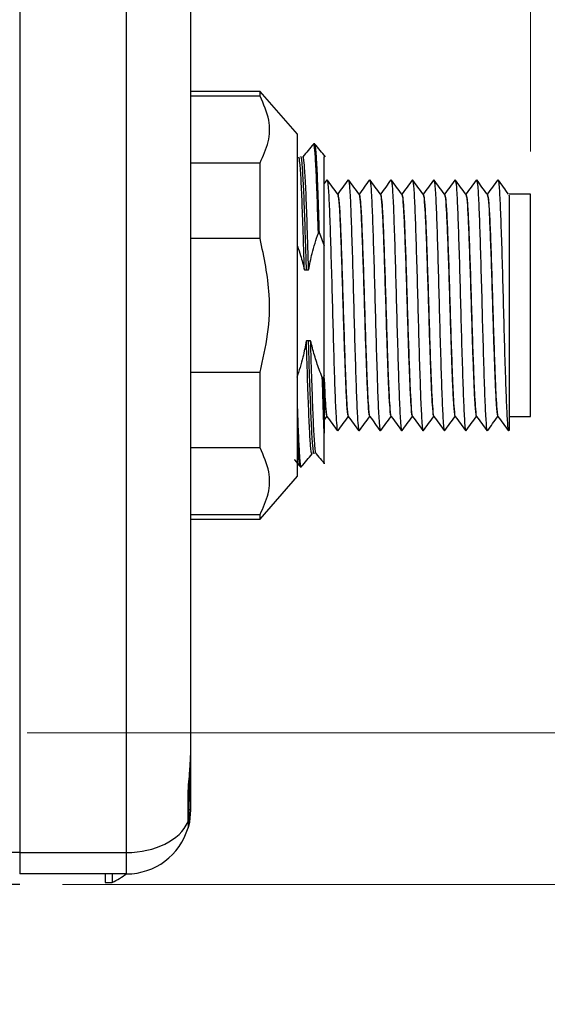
# Model space of a CAD drawing. Header units: millimetres. Extents: x 3 to 429, y 3 to 277.
# Tile 21 of 35: x 203 to 215, y 84 to 107. Entities that reach past the tile are written whole.
import ezdxf

# ---------------------------------------------------------------- set-up
doc = ezdxf.new("R2010")
doc.units = ezdxf.units.MM
doc.styles.add('SLDTEXTSTYLE0', font='TXT', dxfattribs={"width": 0.75})
doc.dimstyles.new('SLDDIMSTYLE0', dxfattribs={"dimtxt": 3.175, "dimasz": 3.556, "dimexe": 0, "dimexo": 0.0625, "dimgap": 0.79375, "dimtad": 0, "dimtih": 1, "dimtoh": 1, "dimlfac": 2, "dimrnd": 1e-09, "dimzin": 4, "dimdsep": 46, "dimtxsty": 'SLDTEXTSTYLE0', "dimblk1": 'CLOSED', "dimblk2": 'CLOSED', "dimsah": 1, "dimcen": 0.09, "dimadec": 0, "dimazin": 1, "dimtfac": 1, "dimtofl": 0, "dimtmove": 0, "dimatfit": 3, "dimldrblk": 'CLOSED', "dimfxl": 1, "dimfrac": 2, "dimtolj": 1, "dimtzin": 12, "dimarcsym": 0})
doc.dimstyles.new('SLDDIMSTYLE1', dxfattribs={"dimtxt": 3.175, "dimasz": 3.556, "dimexe": 0, "dimexo": 0.0625, "dimgap": 0.79375, "dimtad": 0, "dimtih": 1, "dimtoh": 1, "dimlfac": 2, "dimrnd": 1e-09, "dimzin": 4, "dimdsep": 46, "dimtxsty": 'SLDTEXTSTYLE0', "dimblk1": 'CLOSED', "dimblk2": 'CLOSED', "dimsah": 1, "dimcen": 0.09, "dimadec": 0, "dimazin": 1, "dimtfac": 1, "dimtmove": 0, "dimatfit": 0, "dimldrblk": 'CLOSED', "dimfxl": 1, "dimfrac": 2, "dimtolj": 1, "dimtzin": 12, "dimarcsym": 0})

# ---------------------------------------------------------------- blocks, each defined once
blk = doc.blocks.new('_Closed')
at = {"color": 0, "linetype": 'ByBlock', "lineweight": -2}
for p, q in [((-1, 0.166667), (0, 0)), ((-1, 0.166667), (-1, -0.166667)), ((0, 0), (-1, -0.166667)), ((0, 0), (-1, 0))]:
    blk.add_line(p, q, dxfattribs=at)
blk = doc.blocks.new('_D_1')
at = {"color": 7, "linetype": 'Continuous', "lineweight": 0}
for p, q in [((242.527, 110.035), (242.527, 116.385)), ((202.752, 110.035), (243.527, 110.035)), ((202.752, 90.035), (243.527, 90.035)), ((242.527, 90.035), (242.527, 83.685))]:
    blk.add_line(p, q, dxfattribs=at)
at = {"color": 7, "linetype": 'Continuous', "lineweight": 18, "xscale": 3.556, "yscale": 3.556}
for p, rotation in [((242.527, 110.035, -7.125), 270), ((242.527, 90.035, -7.125), 90)]:
    blk.add_blockref('_Closed', p, dxfattribs=dict(at, rotation=rotation))
at = {"color": 7, "linetype": 'Continuous', "lineweight": 18, "char_height": 3.175, "attachment_point": 1, "style": 'SLDTEXTSTYLE0'}
for s, insert in [('40.00', (237.249, 104.128)), ('ACTIVE AREA', (229.102, 99.087))]:
    blk.add_mtext(s, dxfattribs=dict(at, insert=insert))
blk = doc.blocks.new('_D_3')
at = {"color": 7, "linetype": 'Continuous', "lineweight": 0}
for p, q in [((206.577, 111.563), (206.577, 154.59)), ((214.527, 103.634), (214.527, 154.59)), ((206.577, 153.59), (200.227, 153.59)), ((214.527, 153.59), (225.249, 153.59))]:
    blk.add_line(p, q, dxfattribs=at)
at = {"color": 7, "linetype": 'Continuous', "lineweight": 18, "xscale": 3.556, "yscale": 3.556}
blk.add_blockref('_Closed', (206.577, 153.59, -7.125), dxfattribs=at)
at = {"color": 7, "linetype": 'Continuous', "lineweight": 18, "xscale": 3.556, "yscale": 3.556, "rotation": 180}
blk.add_blockref('_Closed', (214.527, 153.59, -7.125), dxfattribs=at)
at = {"color": 7, "linetype": 'Continuous', "lineweight": 18, "insert": (225.249, 155.163), "char_height": 3.175, "attachment_point": 1, "style": 'SLDTEXTSTYLE0'}
blk.add_mtext('15.90', dxfattribs=at)
blk = doc.blocks.new('_D_4')
at = {"color": 7, "linetype": 'Continuous', "lineweight": 0}
for p, q in [((203.577, 113.585), (267.527, 113.585)), ((266.527, 113.585), (266.527, 102.555)), ((266.527, 86.485), (266.527, 97.515)), ((203.577, 86.485), (267.527, 86.485))]:
    blk.add_line(p, q, dxfattribs=at)
at = {"color": 7, "linetype": 'Continuous', "lineweight": 18, "xscale": 3.556, "yscale": 3.556}
for p, rotation in [((266.527, 113.585, -7.125), 90), ((266.527, 86.485, -7.125), 270)]:
    blk.add_blockref('_Closed', p, dxfattribs=dict(at, rotation=rotation))
at = {"color": 7, "linetype": 'Continuous', "lineweight": 18, "insert": (261.249, 101.608), "char_height": 3.175, "attachment_point": 1, "style": 'SLDTEXTSTYLE0'}
blk.add_mtext('54.20', dxfattribs=at)

msp = doc.modelspace()

# ---------------------------------------------------------------- linework, layer by layer
at = {"color": 7, "linetype": 'Continuous', "lineweight": 25}
for p, q in [((202.5774, 112.8353), (202.5774, 87.2346)), ((205.0774, 87.235), (205.0774, 112.835)), ((206.5774, 110.5625), (206.5774, 89.5074)), ((208.2024, 105.035), (206.5774, 105.035)), ((209.0774, 104.035), (208.2024, 105.035)), ((208.2024, 104.9292), (208.2024, 105.035)), ((208.2024, 104.9292), (206.5774, 104.9292)), ((209.0774, 100.035), (209.0774, 104.035)), ((209.4805, 103.81), (209.4555, 103.81)), ((206.5774, 103.3679), (208.2024, 103.3679)), ((208.2024, 101.5962), (208.2024, 103.3679)), ((209.7647, 102.9706), (209.7007, 102.8834)), ((210.0199, 102.635), (210.0164, 102.635)), ((210.5199, 102.635), (210.5164, 102.635)), ((211.0199, 102.635), (211.0164, 102.635)), ((211.5199, 102.635), (211.5164, 102.635)), ((212.0199, 102.635), (212.0164, 102.635)), ((212.5199, 102.635), (212.5164, 102.635)), ((213.0199, 102.635), (213.0164, 102.635)), ((213.5199, 102.635), (213.5164, 102.635)), ((214.018, 102.6115), (214.0274, 102.6013)), ((214.5274, 102.6345), (214.0274, 102.6345)), ((214.5274, 100.035), (214.5274, 102.6345)), ((208.2024, 101.5962), (206.5774, 101.5962)), ((209.5654, 101.7261), (209.5904, 101.7261)), ((209.5904, 101.7261), (209.7024, 101.424)), ((209.7024, 98.3997), (209.7024, 101.424)), ((209.2382, 100.8626), (209.2882, 100.8626)), ((209.2882, 100.8626), (209.3382, 100.8626)), ((209.0774, 96.035), (209.0774, 100.035)), ((214.5274, 97.4355), (214.5274, 100.035)), ((209.3354, 99.2073), (209.2854, 99.2073)), ((209.3854, 99.2073), (209.3354, 99.2073)), ((206.5774, 98.4737), (208.2024, 98.4737)), ((208.2024, 96.702), (208.2024, 98.4737)), ((209.7024, 98.3997), (209.6832, 98.3438)), ((209.7024, 97.7325), (209.7024, 98.3997)), ((209.6832, 98.3438), (209.6582, 98.3438)), ((209.7024, 97.7325), (209.6832, 98.3438)), ((209.7024, 97.7325), (209.7024, 97.0434)), ((209.71, 97.3581), (209.7674, 97.4363)), ((209.7649, 97.435), (209.7684, 97.435)), ((210.2649, 97.435), (210.2684, 97.435)), ((210.7649, 97.435), (210.7684, 97.435)), ((211.2649, 97.435), (211.2684, 97.435)), ((211.7649, 97.435), (211.7684, 97.435)), ((212.2649, 97.435), (212.2684, 97.435)), ((212.7649, 97.435), (212.7684, 97.435)), ((213.2649, 97.435), (213.2684, 97.435)), ((213.7649, 97.435), (213.7684, 97.435)), ((214.0274, 97.4355), (214.5274, 97.4355)), ((208.2024, 96.702), (206.5774, 96.702)), ((209.1429, 96.26), (209.1681, 96.26)), ((208.2024, 95.035), (209.0774, 96.035)), ((206.5774, 95.1407), (208.2024, 95.1407)), ((208.2024, 95.035), (208.2024, 95.1407)), ((206.5774, 95.035), (208.2024, 95.035)), ((206.5774, 89.5074), (206.5774, 88.435)), ((206.5159, 87.9516), (206.5159, 88.435)), ((206.5159, 88.435), (206.5466, 88.435)), ((206.5467, 87.9889), (206.5467, 88.435)), ((206.5774, 88.435), (206.5467, 88.435)), ((206.5774, 88.235), (206.5467, 88.235)), ((206.5774, 88.435), (206.5774, 88.235)), ((202.5774, 87.2346), (201.7524, 87.2346)), ((202.5774, 87.235), (205.0774, 87.235)), ((202.5774, 87.235), (202.5774, 86.735)), ((205.0774, 86.735), (205.0774, 87.235)), ((205.0774, 86.735), (202.5774, 86.735)), ((204.5774, 86.735), (204.5774, 86.535)), ((204.7424, 86.735), (204.7424, 86.535)), ((202.5774, 86.485), (201.7524, 86.485)), ((204.5774, 86.535), (204.7424, 86.535))]:
    msp.add_line(p, q, dxfattribs=at)
at = {"color": 7, "linetype": 'Continuous', "lineweight": 25, "flags": 128}
msp.add_lwpolyline([(206.5774, 88.235), (206.5486, 87.9423), (206.5159, 87.81)], dxfattribs=at)
at = {"color": 7, "linetype": 'Continuous', "lineweight": 25}
for centre, radius, start, end in [((206.0467, 87.9889), 0.5, 345.7582, 0), ((205.0774, 88.235), 1.5, 270, 343.54075), ((206.2678, 87.8808), 0.2581, 344.06899, 15.93101), ((203.8142, 88.435), 2.1146, 296.03726, 306.68226)]:
    msp.add_arc(centre, radius, start, end, dxfattribs=at)
msp.add_ellipse((205.0774, 88.235), major_axis=(1.5, 0), ratio=0.6666667, start_param=4.712389, end_param=5.9959172, dxfattribs=at)
for points, knots in [([(208.2024, 103.3679), (208.2761, 103.5296), (208.4258, 103.8578), (208.4415, 104.3899), (208.285, 104.743), (208.2024, 104.9292)], [0, 0, 0, 0, 0.314584, 0.6385613, 1, 1, 1, 1]), ([(209.4526, 103.8081), (209.4109, 103.7581), (209.3275, 103.6581), (209.244, 103.558), (209.2023, 103.508)], [0, 0, 0, 0, 0.5000062, 1, 1, 1, 1]), ([(209.5654, 101.7261), (209.5563, 102.0187), (209.5382, 102.6005), (209.5125, 103.2646), (209.484, 103.6802), (209.4646, 103.853), (209.4539, 103.7961), (209.4524, 103.7878)], [0, 0, 0, 0, 0.2382899, 0.4739195, 0.7146957, 0.9584899, 1, 1, 1, 1]), ([(209.5904, 101.7261), (209.5832, 101.9559), (209.5691, 102.4109), (209.5474, 103.0359), (209.5213, 103.5344), (209.4977, 103.8057), (209.4846, 103.7821), (209.4805, 103.7746)], [0, 0, 0, 0, 0.1907625, 0.3776403, 0.6302539, 0.8834474, 1, 1, 1, 1]), ([(209.7336, 103.5081), (209.6919, 103.5581), (209.6085, 103.6582), (209.5251, 103.7582), (209.4834, 103.8082)], [0, 0, 0, 0, 0.49999409, 1, 1, 1, 1]), ([(209.2382, 100.8626), (209.2313, 101.0863), (209.215, 101.6185), (209.1896, 102.3563), (209.1633, 102.9902), (209.1348, 103.4094), (209.1172, 103.4711), (209.1086, 103.5008)], [0, 0, 0, 0, 0.1557834, 0.3705434, 0.5824022, 0.7989961, 1, 1, 1, 1]), ([(209.2882, 100.8626), (209.2813, 101.0864), (209.265, 101.6189), (209.2396, 102.3539), (209.2133, 102.9988), (209.1843, 103.3849), (209.1656, 103.5487), (209.156, 103.5053), (209.1555, 103.503)], [0, 0, 0, 0, 0.152056, 0.3616776, 0.5684673, 0.7798789, 0.9884073, 1, 1, 1, 1]), ([(209.3382, 100.8626), (209.3313, 101.0864), (209.315, 101.6188), (209.2896, 102.3542), (209.2633, 102.9979), (209.2343, 103.3885), (209.2145, 103.5497), (209.2038, 103.4968), (209.2022, 103.4889)], [0, 0, 0, 0, 0.1483377, 0.3528332, 0.5545661, 0.7608078, 0.964237, 1, 1, 1, 1]), ([(209.7024, 101.424), (209.7024, 101.6327), (209.7024, 102.2047), (209.7024, 102.9462), (209.7024, 103.474), (209.7024, 103.5012), (209.7024, 103.5132)], [0, 0, 0, 0, 0.1719369, 0.4710548, 0.7671813, 1, 1, 1, 1]), ([(210.0179, 102.6329), (209.9766, 102.6892), (209.894, 102.8018), (209.8114, 102.9144), (209.77, 102.9707)], [0, 0, 0, 0, 0.49998646, 1, 1, 1, 1]), ([(210.2647, 102.9706), (210.2234, 102.9144), (210.141, 102.802), (210.0585, 102.6897), (210.0174, 102.6336)], [0, 0, 0, 0, 0.5010528, 1, 1, 1, 1]), ([(210.5179, 102.6329), (210.4766, 102.6892), (210.394, 102.8018), (210.3114, 102.9144), (210.27, 102.9707)], [0, 0, 0, 0, 0.4999865, 1, 1, 1, 1]), ([(210.7647, 102.9706), (210.7234, 102.9144), (210.6413, 102.8025), (210.5592, 102.6906), (210.5184, 102.635)], [0, 0, 0, 0, 0.5030554, 1, 1, 1, 1]), ([(211.0179, 102.6329), (210.9766, 102.6892), (210.894, 102.8018), (210.8114, 102.9144), (210.77, 102.9707)], [0, 0, 0, 0, 0.4999865, 1, 1, 1, 1]), ([(211.2647, 102.9706), (211.2234, 102.9144), (211.1413, 102.8025), (211.0592, 102.6906), (211.0184, 102.635)], [0, 0, 0, 0, 0.5030554, 1, 1, 1, 1]), ([(211.5179, 102.6329), (211.4766, 102.6892), (211.394, 102.8018), (211.3114, 102.9144), (211.27, 102.9707)], [0, 0, 0, 0, 0.4999865, 1, 1, 1, 1]), ([(211.7647, 102.9706), (211.7234, 102.9144), (211.6413, 102.8025), (211.5592, 102.6906), (211.5184, 102.635)], [0, 0, 0, 0, 0.5030554, 1, 1, 1, 1]), ([(212.0179, 102.6329), (211.9766, 102.6892), (211.894, 102.8018), (211.8114, 102.9144), (211.77, 102.9707)], [0, 0, 0, 0, 0.4999865, 1, 1, 1, 1]), ([(212.2647, 102.9706), (212.2234, 102.9144), (212.1413, 102.8025), (212.0592, 102.6906), (212.0184, 102.635)], [0, 0, 0, 0, 0.5030554, 1, 1, 1, 1]), ([(212.5179, 102.6329), (212.4766, 102.6892), (212.394, 102.8018), (212.3114, 102.9144), (212.27, 102.9707)], [0, 0, 0, 0, 0.4999865, 1, 1, 1, 1]), ([(212.7647, 102.9706), (212.7234, 102.9144), (212.6413, 102.8025), (212.5592, 102.6906), (212.5184, 102.635)], [0, 0, 0, 0, 0.5030554, 1, 1, 1, 1]), ([(213.0179, 102.6329), (212.9766, 102.6892), (212.894, 102.8018), (212.8114, 102.9144), (212.77, 102.9707)], [0, 0, 0, 0, 0.4999865, 1, 1, 1, 1]), ([(213.2647, 102.9706), (213.2234, 102.9144), (213.1413, 102.8025), (213.0592, 102.6906), (213.0184, 102.635)], [0, 0, 0, 0, 0.50305541, 1, 1, 1, 1]), ([(213.5179, 102.6329), (213.4766, 102.6892), (213.394, 102.8018), (213.3114, 102.9144), (213.27, 102.9707)], [0, 0, 0, 0, 0.49998646, 1, 1, 1, 1]), ([(213.7647, 102.9706), (213.7234, 102.9144), (213.6413, 102.8025), (213.5592, 102.6906), (213.5184, 102.635)], [0, 0, 0, 0, 0.5030554, 1, 1, 1, 1]), ([(214.0179, 102.6329), (213.9766, 102.6892), (213.894, 102.8018), (213.8114, 102.9144), (213.77, 102.9707)], [0, 0, 0, 0, 0.4999865, 1, 1, 1, 1]), ([(209.7702, 102.9351), (209.775, 102.933), (209.7879, 102.9272), (209.811, 102.5901), (209.8352, 101.9885), (209.8611, 101.1779), (209.887, 100.2551), (209.9112, 99.3073), (209.938, 98.4386), (209.9621, 97.7216), (209.9882, 97.2616), (210.0076, 97.0617), (210.0181, 97.1164), (210.0203, 97.1277)], [0, 0, 0, 0, 0.0584526, 0.1611046, 0.2617048, 0.3637065, 0.4657081, 0.5663084, 0.6689603, 0.7694262, 0.8716128, 0.9733995, 1, 1, 1, 1]), ([(210.2702, 102.9351), (210.275, 102.933), (210.2879, 102.9272), (210.311, 102.5901), (210.3352, 101.9885), (210.3611, 101.1779), (210.387, 100.2551), (210.4112, 99.3073), (210.438, 98.4386), (210.4621, 97.7216), (210.4882, 97.2616), (210.5076, 97.0617), (210.5181, 97.1164), (210.5203, 97.1277)], [0, 0, 0, 0, 0.0584526, 0.1611046, 0.2617048, 0.3637065, 0.4657081, 0.5663084, 0.6689603, 0.7694262, 0.8716128, 0.9733995, 1, 1, 1, 1]), ([(210.7702, 102.9351), (210.775, 102.933), (210.7879, 102.9272), (210.811, 102.5901), (210.8352, 101.9885), (210.8611, 101.1779), (210.887, 100.2551), (210.9112, 99.3073), (210.938, 98.4386), (210.9621, 97.7216), (210.9882, 97.2616), (211.0076, 97.0617), (211.0181, 97.1164), (211.0203, 97.1277)], [0, 0, 0, 0, 0.05845261, 0.1611046, 0.26170482, 0.36370647, 0.46570813, 0.56630835, 0.66896034, 0.76942621, 0.87161284, 0.97339953, 1, 1, 1, 1]), ([(211.2702, 102.9351), (211.275, 102.933), (211.2879, 102.9272), (211.311, 102.5901), (211.3352, 101.9885), (211.3611, 101.1779), (211.387, 100.2551), (211.4112, 99.3073), (211.438, 98.4386), (211.4621, 97.7216), (211.4882, 97.2616), (211.5076, 97.0617), (211.5181, 97.1164), (211.5203, 97.1277)], [0, 0, 0, 0, 0.0584526, 0.1611046, 0.2617048, 0.3637065, 0.4657081, 0.5663084, 0.6689603, 0.7694262, 0.8716128, 0.9733995, 1, 1, 1, 1]), ([(211.7702, 102.9351), (211.775, 102.933), (211.7879, 102.9272), (211.811, 102.5901), (211.8352, 101.9885), (211.8611, 101.1779), (211.887, 100.2551), (211.9112, 99.3073), (211.938, 98.4386), (211.9621, 97.7216), (211.9882, 97.2616), (212.0076, 97.0617), (212.0181, 97.1164), (212.0203, 97.1277)], [0, 0, 0, 0, 0.0584526, 0.1611046, 0.2617048, 0.3637065, 0.4657081, 0.5663084, 0.6689603, 0.7694262, 0.8716128, 0.9733995, 1, 1, 1, 1]), ([(212.2702, 102.9351), (212.275, 102.933), (212.2879, 102.9272), (212.311, 102.5901), (212.3352, 101.9885), (212.3611, 101.1779), (212.387, 100.2551), (212.4112, 99.3073), (212.438, 98.4386), (212.4621, 97.7216), (212.4882, 97.2616), (212.5076, 97.0617), (212.5181, 97.1164), (212.5203, 97.1277)], [0, 0, 0, 0, 0.0584526, 0.1611046, 0.2617048, 0.3637065, 0.4657081, 0.5663084, 0.6689603, 0.7694262, 0.8716128, 0.9733995, 1, 1, 1, 1]), ([(212.7702, 102.9351), (212.775, 102.933), (212.7879, 102.9272), (212.811, 102.5901), (212.8352, 101.9885), (212.8611, 101.1779), (212.887, 100.2551), (212.9112, 99.3073), (212.938, 98.4386), (212.9621, 97.7216), (212.9882, 97.2616), (213.0076, 97.0617), (213.0181, 97.1164), (213.0203, 97.1277)], [0, 0, 0, 0, 0.0584526, 0.1611046, 0.2617048, 0.3637065, 0.4657081, 0.5663084, 0.6689603, 0.7694262, 0.8716128, 0.9733995, 1, 1, 1, 1]), ([(213.2702, 102.9351), (213.275, 102.933), (213.2879, 102.9272), (213.311, 102.5901), (213.3352, 101.9885), (213.3611, 101.1779), (213.387, 100.2551), (213.4112, 99.3073), (213.438, 98.4386), (213.4621, 97.7216), (213.4882, 97.2616), (213.5076, 97.0617), (213.5181, 97.1164), (213.5203, 97.1277)], [0, 0, 0, 0, 0.0584526, 0.1611046, 0.2617048, 0.3637065, 0.4657081, 0.5663084, 0.6689603, 0.7694262, 0.8716128, 0.9733995, 1, 1, 1, 1]), ([(213.7702, 102.9351), (213.775, 102.933), (213.7879, 102.9272), (213.811, 102.5901), (213.8352, 101.9885), (213.8611, 101.1779), (213.887, 100.255), (213.9112, 99.3076), (213.938, 98.4378), (213.9621, 97.7247), (213.9882, 97.2496), (214.0102, 97.0717), (214.0229, 97.1088), (214.0274, 97.122)], [0, 0, 0, 0, 0.0567466, 0.1564027, 0.2540668, 0.3530915, 0.4521162, 0.5497803, 0.6494364, 0.7469701, 0.8461744, 0.9449904, 1, 1, 1, 1]), ([(210.018, 102.6014), (210.0226, 102.5994), (210.0355, 102.5941), (210.0585, 102.2964), (210.0827, 101.7641), (210.1086, 101.0465), (210.1345, 100.2298), (210.1575, 99.4337), (210.1814, 98.7383), (210.2036, 98.1381), (210.2274, 97.6813), (210.2492, 97.4378), (210.2612, 97.46), (210.2649, 97.467)], [0, 0, 0, 0, 0.0580322, 0.1619567, 0.263803, 0.3670688, 0.4703346, 0.572181, 0.6602794, 0.7469222, 0.8494453, 0.9531807, 1, 1, 1, 1]), ([(210.0199, 102.635), (210.0282, 102.6094), (210.0449, 102.558), (210.0714, 102.1561), (210.0953, 101.5578), (210.122, 100.8035), (210.1466, 99.9701), (210.172, 99.1438), (210.1912, 98.6072), (210.2071, 98.1981), (210.2207, 97.8798), (210.2428, 97.5687), (210.2581, 97.4073), (210.2666, 97.4394), (210.2668, 97.4401)], [0, 0, 0, 0, 0.1025551, 0.2063228, 0.3079285, 0.4117908, 0.5140758, 0.6169082, 0.7205503, 0.7384968, 0.8155947, 0.8944727, 0.9975529, 1, 1, 1, 1]), ([(210.518, 102.6014), (210.5226, 102.5994), (210.5355, 102.5941), (210.5585, 102.2964), (210.5827, 101.7641), (210.6086, 101.0465), (210.6345, 100.2298), (210.6575, 99.4337), (210.6814, 98.7383), (210.7036, 98.1381), (210.7274, 97.6813), (210.7492, 97.4378), (210.7612, 97.46), (210.7649, 97.467)], [0, 0, 0, 0, 0.0580322, 0.1619567, 0.263803, 0.3670688, 0.4703346, 0.572181, 0.6602794, 0.7469222, 0.8494453, 0.9531807, 1, 1, 1, 1]), ([(210.5199, 102.635), (210.5282, 102.6094), (210.5449, 102.558), (210.5714, 102.1561), (210.5953, 101.5578), (210.622, 100.8035), (210.6466, 99.9701), (210.672, 99.1438), (210.6912, 98.6072), (210.7071, 98.1981), (210.7207, 97.8798), (210.7428, 97.5687), (210.7581, 97.4073), (210.7666, 97.4394), (210.7668, 97.4401)], [0, 0, 0, 0, 0.1025551, 0.2063228, 0.3079285, 0.4117908, 0.5140758, 0.6169082, 0.7205503, 0.7384968, 0.8155947, 0.8944727, 0.9975529, 1, 1, 1, 1]), ([(211.018, 102.6014), (211.0226, 102.5994), (211.0355, 102.5941), (211.0585, 102.2964), (211.0827, 101.7641), (211.1086, 101.0465), (211.1345, 100.2298), (211.1575, 99.4337), (211.1814, 98.7383), (211.2036, 98.1381), (211.2274, 97.6813), (211.2492, 97.4378), (211.2612, 97.46), (211.2649, 97.467)], [0, 0, 0, 0, 0.0580322, 0.1619567, 0.263803, 0.3670688, 0.4703346, 0.572181, 0.6602794, 0.7469222, 0.8494453, 0.9531807, 1, 1, 1, 1]), ([(211.0199, 102.635), (211.0282, 102.6094), (211.0449, 102.558), (211.0714, 102.1561), (211.0953, 101.5578), (211.122, 100.8035), (211.1466, 99.9701), (211.172, 99.1438), (211.1912, 98.6072), (211.2071, 98.1981), (211.2207, 97.8798), (211.2428, 97.5687), (211.2581, 97.4073), (211.2666, 97.4394), (211.2668, 97.4401)], [0, 0, 0, 0, 0.1025551, 0.2063228, 0.3079285, 0.4117908, 0.5140758, 0.6169082, 0.7205503, 0.7384968, 0.8155947, 0.8944727, 0.9975529, 1, 1, 1, 1]), ([(211.518, 102.6014), (211.5226, 102.5994), (211.5355, 102.5941), (211.5585, 102.2964), (211.5827, 101.7641), (211.6086, 101.0465), (211.6345, 100.2298), (211.6575, 99.4337), (211.6814, 98.7383), (211.7036, 98.1381), (211.7274, 97.6813), (211.7492, 97.4378), (211.7612, 97.46), (211.7649, 97.467)], [0, 0, 0, 0, 0.0580322, 0.1619567, 0.263803, 0.3670688, 0.4703346, 0.572181, 0.6602794, 0.7469222, 0.8494453, 0.9531807, 1, 1, 1, 1]), ([(211.5199, 102.635), (211.5282, 102.6094), (211.5449, 102.558), (211.5714, 102.1561), (211.5953, 101.5578), (211.622, 100.8035), (211.6466, 99.9701), (211.672, 99.1438), (211.6912, 98.6072), (211.7071, 98.1981), (211.7207, 97.8798), (211.7428, 97.5687), (211.7581, 97.4073), (211.7666, 97.4394), (211.7668, 97.4401)], [0, 0, 0, 0, 0.1025551, 0.2063228, 0.3079285, 0.4117908, 0.5140758, 0.6169082, 0.7205503, 0.7384968, 0.8155947, 0.8944727, 0.9975529, 1, 1, 1, 1]), ([(212.018, 102.6014), (212.0226, 102.5994), (212.0355, 102.5941), (212.0585, 102.2964), (212.0827, 101.7641), (212.1086, 101.0465), (212.1345, 100.2298), (212.1575, 99.4337), (212.1814, 98.7383), (212.2036, 98.1381), (212.2274, 97.6813), (212.2492, 97.4378), (212.2612, 97.46), (212.2649, 97.467)], [0, 0, 0, 0, 0.0580322, 0.1619567, 0.263803, 0.3670688, 0.4703346, 0.572181, 0.6602794, 0.7469222, 0.8494453, 0.9531807, 1, 1, 1, 1]), ([(212.0199, 102.635), (212.0282, 102.6094), (212.0449, 102.558), (212.0714, 102.1561), (212.0953, 101.5578), (212.122, 100.8035), (212.1466, 99.9701), (212.172, 99.1438), (212.1912, 98.6072), (212.2071, 98.1981), (212.2207, 97.8798), (212.2428, 97.5687), (212.2581, 97.4073), (212.2666, 97.4394), (212.2668, 97.4401)], [0, 0, 0, 0, 0.1025551, 0.2063228, 0.3079285, 0.4117908, 0.5140758, 0.6169082, 0.7205503, 0.7384968, 0.8155947, 0.8944727, 0.9975529, 1, 1, 1, 1]), ([(212.518, 102.6014), (212.5226, 102.5994), (212.5355, 102.5941), (212.5585, 102.2964), (212.5827, 101.7641), (212.6086, 101.0465), (212.6345, 100.2298), (212.6575, 99.4337), (212.6814, 98.7383), (212.7036, 98.1381), (212.7274, 97.6813), (212.7492, 97.4378), (212.7612, 97.46), (212.7649, 97.467)], [0, 0, 0, 0, 0.0580322, 0.1619567, 0.263803, 0.3670688, 0.4703346, 0.572181, 0.6602794, 0.7469222, 0.8494453, 0.9531807, 1, 1, 1, 1]), ([(212.5199, 102.635), (212.5282, 102.6094), (212.5449, 102.558), (212.5714, 102.1561), (212.5953, 101.5578), (212.622, 100.8035), (212.6466, 99.9701), (212.672, 99.1438), (212.6912, 98.6072), (212.7071, 98.1981), (212.7207, 97.8798), (212.7428, 97.5687), (212.7581, 97.4073), (212.7666, 97.4394), (212.7668, 97.4401)], [0, 0, 0, 0, 0.1025551, 0.2063228, 0.3079285, 0.4117908, 0.5140758, 0.6169082, 0.7205503, 0.7384968, 0.8155947, 0.8944727, 0.9975529, 1, 1, 1, 1]), ([(213.018, 102.6014), (213.0226, 102.5994), (213.0355, 102.5941), (213.0585, 102.2964), (213.0827, 101.7641), (213.1086, 101.0465), (213.1345, 100.2298), (213.1575, 99.4337), (213.1814, 98.7383), (213.2036, 98.1381), (213.2274, 97.6813), (213.2492, 97.4378), (213.2612, 97.46), (213.2649, 97.467)], [0, 0, 0, 0, 0.0580322, 0.1619567, 0.263803, 0.3670688, 0.4703346, 0.572181, 0.6602794, 0.7469222, 0.8494453, 0.9531807, 1, 1, 1, 1]), ([(213.0199, 102.635), (213.0282, 102.6094), (213.0449, 102.558), (213.0714, 102.1561), (213.0953, 101.5578), (213.122, 100.8035), (213.1466, 99.9701), (213.172, 99.1438), (213.1912, 98.6072), (213.2071, 98.1981), (213.2207, 97.8798), (213.2428, 97.5687), (213.2581, 97.4073), (213.2666, 97.4394), (213.2668, 97.4401)], [0, 0, 0, 0, 0.1025551, 0.2063228, 0.3079285, 0.4117908, 0.5140758, 0.6169082, 0.7205503, 0.7384968, 0.8155947, 0.8944727, 0.9975529, 1, 1, 1, 1]), ([(213.518, 102.6014), (213.5226, 102.5994), (213.5355, 102.5941), (213.5585, 102.2964), (213.5827, 101.7641), (213.6086, 101.0465), (213.6345, 100.2298), (213.6575, 99.4337), (213.6814, 98.7383), (213.7036, 98.1381), (213.7274, 97.6813), (213.7492, 97.4378), (213.7612, 97.46), (213.7649, 97.467)], [0, 0, 0, 0, 0.0580322, 0.1619567, 0.263803, 0.3670688, 0.4703346, 0.572181, 0.6602794, 0.7469222, 0.8494453, 0.9531807, 1, 1, 1, 1]), ([(213.5199, 102.635), (213.5282, 102.6094), (213.5449, 102.558), (213.5714, 102.1561), (213.5953, 101.5578), (213.622, 100.8035), (213.6466, 99.9701), (213.672, 99.1438), (213.6912, 98.6072), (213.7071, 98.1981), (213.7207, 97.8798), (213.7428, 97.5687), (213.7581, 97.4073), (213.7666, 97.4394), (213.7668, 97.4401)], [0, 0, 0, 0, 0.1025551, 0.2063228, 0.3079285, 0.4117908, 0.5140758, 0.6169082, 0.7205503, 0.7384968, 0.8155947, 0.8944727, 0.9975529, 1, 1, 1, 1]), ([(214.0274, 102.6013), (214.0274, 102.5375), (214.0274, 102.4097), (214.0274, 101.8656), (214.0274, 101.1284), (214.0274, 100.245), (214.0274, 99.3134), (214.0274, 98.4382), (214.0274, 97.7185), (214.0274, 97.2384), (214.0274, 97.0901), (214.0274, 97.1155), (214.0274, 97.122)], [0, 0, 0, 0, 0.1026585, 0.2053146, 0.3083515, 0.4143523, 0.5202987, 0.6288462, 0.7381635, 0.8487893, 0.9614604, 1, 1, 1, 1]), ([(208.2024, 98.4737), (208.2704, 98.7668), (208.4079, 99.36), (208.4533, 100.4215), (208.2956, 101.1599), (208.2024, 101.5962)], [0, 0, 0, 0, 0.2855375, 0.5779012, 1, 1, 1, 1]), ([(209.3382, 100.8626), (209.3633, 100.9911), (209.4045, 101.2015), (209.4855, 101.4885), (209.5387, 101.6468), (209.5654, 101.7261)], [0, 0, 0, 0, 0.4392217, 0.719339, 1, 1, 1, 1]), ([(209.0774, 101.4169), (209.102, 101.3456), (209.165, 101.1637), (209.2105, 100.9765), (209.2382, 100.8626)], [0, 0, 0, 0, 0.3914368, 1, 1, 1, 1]), ([(209.2854, 99.2073), (209.2602, 99.0788), (209.219, 98.8684), (209.138, 98.5815), (209.0848, 98.4231), (209.0582, 98.3438)], [0, 0, 0, 0, 0.4392217, 0.719339, 1, 1, 1, 1]), ([(209.4182, 96.5835), (209.4161, 96.5763), (209.405, 96.5381), (209.3841, 96.7339), (209.3553, 97.1699), (209.3293, 97.8482), (209.3051, 98.5581), (209.2905, 99.038), (209.2854, 99.2073)], [0, 0, 0, 0, 0.0484398, 0.2579221, 0.4688501, 0.6750433, 0.8853737, 1, 1, 1, 1]), ([(209.4682, 96.5835), (209.4661, 96.5763), (209.455, 96.5381), (209.4341, 96.7339), (209.4053, 97.1699), (209.3793, 97.8482), (209.3551, 98.5581), (209.3405, 99.038), (209.3354, 99.2073)], [0, 0, 0, 0, 0.0484398, 0.2579221, 0.4688501, 0.6750433, 0.8853737, 1, 1, 1, 1]), ([(209.6582, 98.3438), (209.6335, 98.4075), (209.5667, 98.58), (209.4703, 98.8667), (209.4137, 99.0936), (209.3854, 99.2073)], [0, 0, 0, 0, 0.226096, 0.6123216, 1, 1, 1, 1]), ([(209.5148, 96.5748), (209.5138, 96.5718), (209.5038, 96.5413), (209.4841, 96.7372), (209.4553, 97.169), (209.4293, 97.8485), (209.4051, 98.5581), (209.3905, 99.038), (209.3854, 99.2073)], [0, 0, 0, 0, 0.0232609, 0.2382862, 0.4547955, 0.6664448, 0.8823406, 1, 1, 1, 1]), ([(209.7024, 97.0434), (209.6953, 97.2279), (209.681, 97.6005), (209.6658, 98.0945), (209.6582, 98.3438)], [0, 0, 0, 0, 0.4952934, 1, 1, 1, 1]), ([(209.7024, 98.3206), (209.7085, 98.1735), (209.7208, 97.8758), (209.7428, 97.5702), (209.7581, 97.4073), (209.7666, 97.4394), (209.7668, 97.4401)], [0, 0, 0, 0, 0.2948257, 0.5964588, 0.9906421, 1, 1, 1, 1]), ([(209.7024, 98.1965), (209.7107, 98.0223), (209.7274, 97.672), (209.7492, 97.4387), (209.7612, 97.4603), (209.7649, 97.467)], [0, 0, 0, 0, 0.4051049, 0.8150003, 1, 1, 1, 1]), ([(209.1681, 96.2854), (209.166, 96.2777), (209.155, 96.2364), (209.1349, 96.4395), (209.1077, 96.8853), (209.0899, 97.3441), (209.0795, 97.6757), (209.0774, 97.7415)], [0, 0, 0, 0, 0.070055, 0.3752281, 0.656759, 0.9319527, 1, 1, 1, 1]), ([(209.7669, 97.437), (209.8082, 97.3807), (209.8908, 97.2681), (209.9734, 97.1556), (210.0147, 97.0993)], [0, 0, 0, 0, 0.4999863, 1, 1, 1, 1]), ([(210.02, 97.0992), (210.0614, 97.1555), (210.1438, 97.2679), (210.2262, 97.3802), (210.2674, 97.4363)], [0, 0, 0, 0, 0.5010266, 1, 1, 1, 1]), ([(210.2669, 97.437), (210.3082, 97.3807), (210.3908, 97.2681), (210.4734, 97.1556), (210.5147, 97.0993)], [0, 0, 0, 0, 0.4999863, 1, 1, 1, 1]), ([(210.52, 97.0992), (210.5614, 97.1555), (210.6438, 97.2679), (210.7262, 97.3802), (210.7674, 97.4363)], [0, 0, 0, 0, 0.5010266, 1, 1, 1, 1]), ([(210.7669, 97.437), (210.8082, 97.3807), (210.8908, 97.2681), (210.9734, 97.1556), (211.0147, 97.0993)], [0, 0, 0, 0, 0.4999863, 1, 1, 1, 1]), ([(211.02, 97.0992), (211.0614, 97.1555), (211.1438, 97.2679), (211.2262, 97.3802), (211.2674, 97.4363)], [0, 0, 0, 0, 0.5010266, 1, 1, 1, 1]), ([(211.2669, 97.437), (211.3082, 97.3807), (211.3908, 97.2681), (211.4734, 97.1556), (211.5147, 97.0993)], [0, 0, 0, 0, 0.4999863, 1, 1, 1, 1]), ([(211.52, 97.0992), (211.5614, 97.1555), (211.6438, 97.2679), (211.7262, 97.3802), (211.7674, 97.4363)], [0, 0, 0, 0, 0.5010266, 1, 1, 1, 1]), ([(211.7669, 97.437), (211.8082, 97.3807), (211.8908, 97.2681), (211.9734, 97.1556), (212.0147, 97.0993)], [0, 0, 0, 0, 0.49998628, 1, 1, 1, 1]), ([(212.02, 97.0992), (212.0614, 97.1555), (212.1438, 97.2679), (212.2262, 97.3802), (212.2674, 97.4363)], [0, 0, 0, 0, 0.5010266, 1, 1, 1, 1]), ([(212.2669, 97.437), (212.3082, 97.3807), (212.3908, 97.2681), (212.4734, 97.1556), (212.5147, 97.0993)], [0, 0, 0, 0, 0.49998628, 1, 1, 1, 1]), ([(212.52, 97.0992), (212.5614, 97.1555), (212.6438, 97.2679), (212.7262, 97.3802), (212.7674, 97.4363)], [0, 0, 0, 0, 0.5010266, 1, 1, 1, 1]), ([(212.7669, 97.437), (212.8082, 97.3807), (212.8908, 97.2681), (212.9734, 97.1556), (213.0147, 97.0993)], [0, 0, 0, 0, 0.4999863, 1, 1, 1, 1]), ([(213.02, 97.0992), (213.0614, 97.1555), (213.1438, 97.2679), (213.2262, 97.3802), (213.2674, 97.4363)], [0, 0, 0, 0, 0.5010266, 1, 1, 1, 1]), ([(213.2669, 97.437), (213.3082, 97.3807), (213.3908, 97.2681), (213.4734, 97.1556), (213.5147, 97.0993)], [0, 0, 0, 0, 0.4999863, 1, 1, 1, 1]), ([(213.52, 97.0992), (213.5614, 97.1555), (213.6438, 97.2679), (213.7262, 97.3802), (213.7674, 97.4363)], [0, 0, 0, 0, 0.5010266, 1, 1, 1, 1]), ([(213.7669, 97.437), (213.8082, 97.3807), (213.8908, 97.2681), (213.9734, 97.1556), (214.0147, 97.0993)], [0, 0, 0, 0, 0.49998628, 1, 1, 1, 1]), ([(209.1399, 96.2971), (209.1352, 96.2977), (209.1216, 96.2992), (209.0997, 96.5613), (209.0839, 96.9223), (209.0774, 97.0719)], [0, 0, 0, 0, 0.2342754, 0.6826795, 1, 1, 1, 1]), ([(209.7024, 96.3497), (209.7024, 96.3455), (209.7024, 96.2784), (209.7024, 96.4974), (209.7024, 96.8733), (209.7024, 97.0434)], [0, 0, 0, 0, 0.0350654, 0.5634232, 1, 1, 1, 1]), ([(208.2024, 95.1407), (208.2761, 95.3024), (208.4258, 95.6306), (208.4415, 96.1626), (208.285, 96.5158), (208.2024, 96.702)], [0, 0, 0, 0, 0.314584, 0.6385613, 1, 1, 1, 1]), ([(209.1709, 96.2617), (209.2126, 96.3118), (209.2961, 96.4118), (209.3795, 96.5119), (209.4212, 96.5619)], [0, 0, 0, 0, 0.5000063, 1, 1, 1, 1]), ([(209.5148, 96.5619), (209.5565, 96.5119), (209.617, 96.4394), (209.6774, 96.3669), (209.6961, 96.3445)], [0, 0, 0, 0, 0.6901295, 1, 1, 1, 1]), ([(209.0035, 96.4255), (209.0073, 96.421), (209.0529, 96.3664), (209.0984, 96.3118), (209.1401, 96.2618)], [0, 0, 0, 0, 0.0836125, 1, 1, 1, 1]), ([(206.5159, 88.435), (206.5165, 88.49), (206.519, 88.7403), (206.5611, 89.1234), (206.5726, 89.3939), (206.5774, 89.5074)], [0, 0, 0, 0, 0.14067, 0.6393642, 1, 1, 1, 1]), ([(206.5497, 88.4348), (206.55, 88.5563), (206.5507, 88.8561), (206.5781, 89.2138), (206.5743, 89.4434), (206.5733, 89.506)], [0, 0, 0, 0, 0.3312393, 0.8177644, 1, 1, 1, 1]), ([(206.5159, 87.9516), (206.5211, 87.9576), (206.5334, 87.9718), (206.5445, 87.9861), (206.546, 87.9881), (206.5467, 87.9889)], [0, 0, 0, 0, 0.28211844, 0.67812971, 1, 1, 1, 1]), ([(206.5313, 87.8659), (206.5311, 87.8654), (206.5309, 87.8645), (206.5286, 87.8555), (206.5238, 87.8373), (206.5184, 87.8186), (206.5159, 87.81)], [0, 0, 0, 0, 0.1639046, 0.2590441, 0.6546862, 1, 1, 1, 1])]:
    msp.add_open_spline(points, degree=3, knots=knots, dxfattribs=at)

# ---------------------------------------------------------------- dimensions: what is measured, and where the dimension line sits
at = {"color": 7, "linetype": 'Continuous', "lineweight": 18}
dim = msp.add_linear_dim(base=(214.5274, 153.59), p1=(206.5774, 110.5625), p2=(214.5274, 102.6345), dimstyle='SLDDIMSTYLE1', dxfattribs=at)
dim.commit()
dim.dimension.update_dxf_attribs({"geometry": '_D_3', "text_midpoint": (230.5274, 153.59), "dimtype": 160})
dim = msp.add_linear_dim(base=(242.5274, 90.0347), p1=(201.7524, 110.0352), p2=(201.7524, 90.0347), angle=90, text='<>\\PACTIVE AREA', dimstyle='SLDDIMSTYLE1', dxfattribs=at)
dim.commit()
dim.dimension.update_dxf_attribs({"geometry": '_D_1', "text_midpoint": (242.5274, 100.035), "dimtype": 160})
dim = msp.add_linear_dim(base=(266.5274, 113.585), p1=(202.5774, 86.485), p2=(202.5774, 113.585), angle=90, dimstyle='SLDDIMSTYLE0', dxfattribs=at)
dim.commit()
dim.dimension.update_dxf_attribs({"geometry": '_D_4', "text_midpoint": (266.5274, 100.035), "dimtype": 160})

doc.saveas('drawing.dxf')
